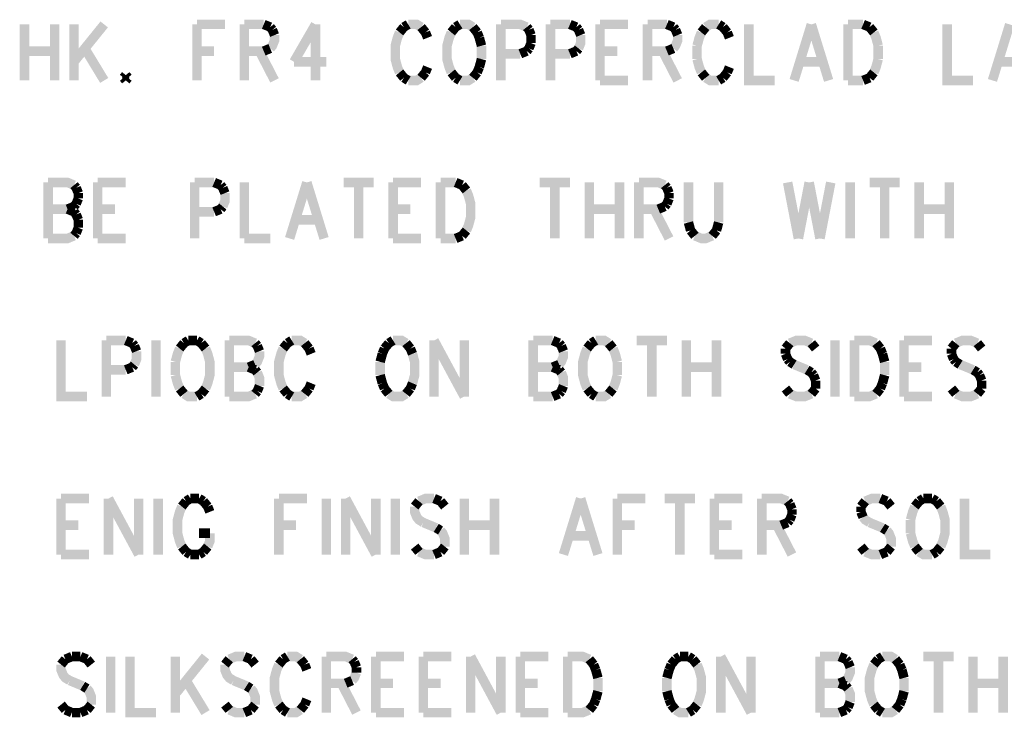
# Model space of a CAD drawing. Extents: x 7.3 to 19.8, y 4.7 to 11.6.
# Tile 4 of 14: x 9 to 10.5, y 6 to 7.2. Entities that reach past the tile are written whole.
import ezdxf

# ---------------------------------------------------------------- set-up
doc = ezdxf.new("R2010")
doc.units = 0
doc.layers.add('DD_PHO', color=6, linetype='CONTINUOUS')

msp = doc.modelspace()

# ---------------------------------------------------------------- linework, layer by layer
at = {"layer": 'DD_PHO', "const_width": 0.015}
for points in [[(8.9859, 7.14609), (8.9859, 7.0575)], [(9.03363, 7.14609), (9.03363, 7.0575)], [(9.06431, 7.14609), (9.06431, 7.0575)], [(9.11204, 7.14609), (9.06431, 7.08703)], [(9.25863, 7.14609), (9.25863, 7.0575)], [(9.25863, 7.14609), (9.30295, 7.14609)], [(9.33363, 7.14609), (9.33363, 7.0575)], [(9.33363, 7.14609), (9.36431, 7.14609)], [(9.36431, 7.14609), (9.37454, 7.14187)], [(9.37454, 7.14187), (9.37795, 7.13765)], [(9.44613, 7.14609), (9.41204, 7.08703)], [(9.44613, 7.14609), (9.44613, 7.0575)], [(9.5859, 7.14187), (9.57909, 7.13343)], [(9.59272, 7.14609), (9.5859, 7.14187)], [(9.61318, 7.14187), (9.60636, 7.14609), (9.59272, 7.14609)], [(9.62, 7.13343), (9.61318, 7.14187)], [(9.66772, 7.14187), (9.6609, 7.13343)], [(9.67454, 7.14609), (9.66772, 7.14187)], [(9.695, 7.14187), (9.68818, 7.14609), (9.67454, 7.14609)], [(9.70181, 7.13343), (9.695, 7.14187)], [(9.73931, 7.14609), (9.73931, 7.0575)], [(9.73931, 7.14609), (9.77, 7.14609), (9.78022, 7.14187)], [(9.78022, 7.14187), (9.78363, 7.13765)], [(9.81772, 7.14609), (9.81772, 7.0575)], [(9.81772, 7.14609), (9.8484, 7.14609)], [(9.8484, 7.14609), (9.85863, 7.14187)], [(9.85863, 7.14187), (9.86204, 7.13765)], [(9.89613, 7.14609), (9.89613, 7.0575)], [(9.89613, 7.14609), (9.94045, 7.14609)], [(9.97113, 7.14609), (9.97113, 7.0575)], [(9.97113, 7.14609), (10.00181, 7.14609)], [(10.00181, 7.14609), (10.01204, 7.14187)], [(10.01204, 7.14187), (10.01545, 7.13765)], [(10.06318, 7.14187), (10.05636, 7.13343)], [(10.08363, 7.14609), (10.07, 7.14609), (10.06318, 7.14187)], [(10.09045, 7.14187), (10.08363, 7.14609)], [(10.09727, 7.13343), (10.09045, 7.14187)], [(10.13136, 7.14609), (10.13136, 7.0575), (10.17227, 7.0575)], [(10.23022, 7.14609), (10.20295, 7.0575)], [(10.23022, 7.14609), (10.2575, 7.0575)], [(10.28818, 7.14609), (10.28818, 7.0575)], [(10.28818, 7.14609), (10.31204, 7.14609)], [(10.31204, 7.14609), (10.32227, 7.14187)], [(10.32227, 7.14187), (10.32909, 7.13343)], [(10.445, 7.14609), (10.445, 7.0575), (10.4859, 7.0575)], [(10.54386, 7.14609), (10.51659, 7.0575)], [(9.38136, 7.12921), (9.38136, 7.12078), (9.37795, 7.11234), (9.37454, 7.10812)], [(9.37795, 7.13765), (9.38136, 7.12921)], [(9.57909, 7.13343), (9.57568, 7.125), (9.57227, 7.11234), (9.57227, 7.09125), (9.57568, 7.07859), (9.57909, 7.07015)], [(9.6234, 7.125), (9.62, 7.13343)], [(9.6609, 7.13343), (9.6575, 7.125), (9.65409, 7.11234), (9.65409, 7.09125), (9.6575, 7.07859), (9.6609, 7.07015)], [(9.70522, 7.125), (9.70181, 7.13343)], [(9.70863, 7.11234), (9.70522, 7.125)], [(9.78363, 7.13765), (9.78704, 7.12921)], [(9.78704, 7.12921), (9.78704, 7.11656)], [(9.86204, 7.13765), (9.86545, 7.12921)], [(9.86545, 7.12921), (9.86545, 7.11656), (9.86204, 7.10812)], [(10.01886, 7.12921), (10.01886, 7.12078), (10.01545, 7.11234), (10.01204, 7.10812)], [(10.01545, 7.13765), (10.01886, 7.12921)], [(10.05636, 7.13343), (10.05295, 7.125), (10.04954, 7.11234)], [(10.10068, 7.125), (10.09727, 7.13343)], [(10.32909, 7.13343), (10.3325, 7.125), (10.3359, 7.11234)], [(9.08136, 7.10812), (9.11204, 7.0575)], [(9.37454, 7.10812), (9.36431, 7.1039)], [(9.70863, 7.09125), (9.70863, 7.11234)], [(9.78363, 7.10812), (9.78022, 7.1039)], [(9.78704, 7.11656), (9.78363, 7.10812)], [(9.86204, 7.10812), (9.85863, 7.1039)], [(10.01204, 7.10812), (10.00181, 7.1039)], [(10.04954, 7.11234), (10.04954, 7.09125)], [(10.3359, 7.11234), (10.3359, 7.09125)], [(8.9859, 7.1039), (9.03363, 7.1039)], [(9.25863, 7.1039), (9.2859, 7.1039)], [(9.36431, 7.1039), (9.33363, 7.1039)], [(9.3575, 7.1039), (9.38136, 7.0575)], [(9.77, 7.09968), (9.73931, 7.09968)], [(9.78022, 7.1039), (9.77, 7.09968)], [(9.8484, 7.09968), (9.81772, 7.09968)], [(9.85863, 7.1039), (9.8484, 7.09968)], [(9.89613, 7.1039), (9.9234, 7.1039)], [(10.00181, 7.1039), (9.97113, 7.1039)], [(9.995, 7.1039), (10.01886, 7.0575)], [(9.41204, 7.08703), (9.46318, 7.08703)], [(9.62, 7.07015), (9.6234, 7.07859)], [(9.70181, 7.07015), (9.70522, 7.07859)], [(9.70522, 7.07859), (9.70863, 7.09125)], [(10.04954, 7.09125), (10.05295, 7.07859), (10.05636, 7.07015)], [(10.09727, 7.07015), (10.10068, 7.07859)], [(10.21318, 7.08703), (10.24727, 7.08703)], [(10.3359, 7.09125), (10.3325, 7.07859), (10.32909, 7.07015)], [(10.52681, 7.08703), (10.5609, 7.08703)], [(9.14613, 7.06593), (9.14272, 7.06171)], [(9.14272, 7.06171), (9.14613, 7.0575)], [(9.14954, 7.06171), (9.14613, 7.06593)], [(9.14613, 7.0575), (9.14954, 7.06171)], [(9.57909, 7.07015), (9.5859, 7.06171)], [(9.5859, 7.06171), (9.59272, 7.0575)], [(9.59272, 7.0575), (9.60636, 7.0575), (9.61318, 7.06171)], [(9.61318, 7.06171), (9.62, 7.07015)], [(9.6609, 7.07015), (9.66772, 7.06171)], [(9.66772, 7.06171), (9.67454, 7.0575)], [(9.67454, 7.0575), (9.68818, 7.0575), (9.695, 7.06171)], [(9.695, 7.06171), (9.70181, 7.07015)], [(10.05636, 7.07015), (10.06318, 7.06171)], [(10.06318, 7.06171), (10.07, 7.0575), (10.08363, 7.0575)], [(10.08363, 7.0575), (10.09045, 7.06171)], [(10.09045, 7.06171), (10.09727, 7.07015)], [(10.32227, 7.06171), (10.31204, 7.0575)], [(10.32909, 7.07015), (10.32227, 7.06171)], [(9.89613, 7.0575), (9.94045, 7.0575)], [(10.31204, 7.0575), (10.28818, 7.0575)], [(9.0234, 6.89609), (9.0234, 6.8075)], [(9.0234, 6.89609), (9.05409, 6.89609), (9.06431, 6.89187)], [(9.06431, 6.89187), (9.06772, 6.88765)], [(9.10181, 6.89609), (9.10181, 6.8075)], [(9.10181, 6.89609), (9.14613, 6.89609)], [(9.25522, 6.89609), (9.25522, 6.8075)], [(9.25522, 6.89609), (9.2859, 6.89609)], [(9.2859, 6.89609), (9.29613, 6.89187)], [(9.29613, 6.89187), (9.29954, 6.88765)], [(9.33363, 6.89609), (9.33363, 6.8075)], [(9.4325, 6.89609), (9.40522, 6.8075)], [(9.4325, 6.89609), (9.45977, 6.8075)], [(9.49045, 6.89609), (9.53818, 6.89609)], [(9.51431, 6.89609), (9.51431, 6.8075)], [(9.56886, 6.89609), (9.56886, 6.8075)], [(9.56886, 6.89609), (9.61318, 6.89609)], [(9.64386, 6.89609), (9.64386, 6.8075)], [(9.64386, 6.89609), (9.66772, 6.89609)], [(9.66772, 6.89609), (9.67795, 6.89187)], [(9.67795, 6.89187), (9.68477, 6.88343)], [(9.80068, 6.89609), (9.8484, 6.89609)], [(9.82454, 6.89609), (9.82454, 6.8075)], [(9.87909, 6.89609), (9.87909, 6.8075)], [(9.92681, 6.89609), (9.92681, 6.8075)], [(9.9575, 6.89609), (9.9575, 6.8075)], [(9.9575, 6.89609), (9.98818, 6.89609), (9.9984, 6.89187)], [(9.9984, 6.89187), (10.00181, 6.88765)], [(10.0359, 6.89609), (10.0359, 6.83281)], [(10.08363, 6.83281), (10.08363, 6.89609)], [(10.19272, 6.89609), (10.20977, 6.8075)], [(10.22681, 6.89609), (10.20977, 6.8075)], [(10.22681, 6.89609), (10.24386, 6.8075)], [(10.2609, 6.89609), (10.24386, 6.8075)], [(10.29159, 6.89609), (10.29159, 6.8075)], [(10.32227, 6.89609), (10.37, 6.89609)], [(10.34613, 6.89609), (10.34613, 6.8075)], [(10.40068, 6.89609), (10.40068, 6.8075)], [(10.4484, 6.89609), (10.4484, 6.8075)], [(9.06772, 6.88765), (9.07113, 6.87921)], [(9.07113, 6.87921), (9.07113, 6.87078)], [(9.29954, 6.88765), (9.30295, 6.87921)], [(9.30295, 6.87921), (9.30295, 6.86656), (9.29954, 6.85812)], [(9.68477, 6.88343), (9.68818, 6.875), (9.69159, 6.86234), (9.69159, 6.84125), (9.68818, 6.82859), (9.68477, 6.82015)], [(10.00181, 6.88765), (10.00522, 6.87921)], [(10.00522, 6.87921), (10.00522, 6.87078)], [(9.06772, 6.86234), (9.06431, 6.85812)], [(9.07113, 6.87078), (9.06772, 6.86234)], [(10.00181, 6.86234), (9.9984, 6.85812)], [(10.00522, 6.87078), (10.00181, 6.86234)], [(9.0234, 6.8539), (9.05409, 6.8539)], [(9.06431, 6.85812), (9.05409, 6.8539)], [(9.05409, 6.8539), (9.06431, 6.84968)], [(9.06431, 6.84968), (9.06772, 6.84546)], [(9.06772, 6.84546), (9.07113, 6.83703)], [(9.10181, 6.8539), (9.12909, 6.8539)], [(9.2859, 6.84968), (9.25522, 6.84968)], [(9.29613, 6.8539), (9.2859, 6.84968)], [(9.29954, 6.85812), (9.29613, 6.8539)], [(9.56886, 6.8539), (9.59613, 6.8539)], [(9.87909, 6.8539), (9.92681, 6.8539)], [(9.98818, 6.8539), (9.9575, 6.8539)], [(9.98136, 6.8539), (10.00522, 6.8075)], [(9.9984, 6.85812), (9.98818, 6.8539)], [(10.40068, 6.8539), (10.4484, 6.8539)], [(9.07113, 6.83703), (9.07113, 6.82437)], [(9.41545, 6.83703), (9.44954, 6.83703)], [(10.0359, 6.83281), (10.03931, 6.82015)], [(10.08022, 6.82015), (10.08363, 6.83281)], [(9.06772, 6.81593), (9.06431, 6.81171)], [(9.07113, 6.82437), (9.06772, 6.81593)], [(9.68477, 6.82015), (9.67795, 6.81171)], [(10.03931, 6.82015), (10.04613, 6.81171)], [(10.0734, 6.81171), (10.08022, 6.82015)], [(9.06431, 6.81171), (9.05409, 6.8075), (9.0234, 6.8075)], [(9.10181, 6.8075), (9.14613, 6.8075)], [(9.33363, 6.8075), (9.37454, 6.8075)], [(9.56886, 6.8075), (9.61318, 6.8075)], [(9.66772, 6.8075), (9.64386, 6.8075)], [(9.67795, 6.81171), (9.66772, 6.8075)], [(10.04613, 6.81171), (10.05636, 6.8075), (10.06318, 6.8075), (10.0734, 6.81171)], [(9.04386, 6.64609), (9.04386, 6.5575), (9.08477, 6.5575)], [(9.11545, 6.64609), (9.11545, 6.5575)], [(9.11545, 6.64609), (9.14613, 6.64609)], [(9.14613, 6.64609), (9.15636, 6.64187)], [(9.15636, 6.64187), (9.15977, 6.63765)], [(9.19386, 6.64609), (9.19386, 6.5575)], [(9.23818, 6.64187), (9.23136, 6.63343)], [(9.245, 6.64609), (9.23818, 6.64187)], [(9.25863, 6.64609), (9.245, 6.64609)], [(9.26545, 6.64187), (9.25863, 6.64609)], [(9.27227, 6.63343), (9.26545, 6.64187)], [(9.30977, 6.64609), (9.30977, 6.5575)], [(9.30977, 6.64609), (9.34045, 6.64609), (9.35068, 6.64187)], [(9.35068, 6.64187), (9.35409, 6.63765)], [(9.40181, 6.64187), (9.395, 6.63343)], [(9.40863, 6.64609), (9.40181, 6.64187)], [(9.42909, 6.64187), (9.42227, 6.64609), (9.40863, 6.64609)], [(9.4359, 6.63343), (9.42909, 6.64187)], [(9.56204, 6.64187), (9.55522, 6.63343)], [(9.56886, 6.64609), (9.56204, 6.64187)], [(9.58931, 6.64187), (9.5825, 6.64609), (9.56886, 6.64609)], [(9.59613, 6.63343), (9.58931, 6.64187)], [(9.63363, 6.64609), (9.63363, 6.5575)], [(9.63363, 6.64609), (9.68136, 6.5575)], [(9.68136, 6.64609), (9.68136, 6.5575)], [(9.79045, 6.64609), (9.79045, 6.5575)], [(9.79045, 6.64609), (9.82113, 6.64609)], [(9.82113, 6.64609), (9.83136, 6.64187)], [(9.83136, 6.64187), (9.83477, 6.63765)], [(9.8825, 6.64187), (9.87568, 6.63343)], [(9.88931, 6.64609), (9.8825, 6.64187)], [(9.90977, 6.64187), (9.90295, 6.64609), (9.88931, 6.64609)], [(9.91659, 6.63343), (9.90977, 6.64187)], [(9.95409, 6.64609), (10.00181, 6.64609)], [(9.97795, 6.64609), (9.97795, 6.5575)], [(10.0325, 6.64609), (10.0325, 6.5575)], [(10.08022, 6.64609), (10.08022, 6.5575)], [(10.19613, 6.64187), (10.18931, 6.63343)], [(10.23022, 6.64187), (10.22, 6.64609), (10.20636, 6.64609), (10.19613, 6.64187)], [(10.23704, 6.63343), (10.23022, 6.64187)], [(10.26772, 6.64609), (10.26772, 6.5575)], [(10.2984, 6.64609), (10.2984, 6.5575)], [(10.2984, 6.64609), (10.32227, 6.64609), (10.3325, 6.64187)], [(10.3325, 6.64187), (10.33931, 6.63343)], [(10.37681, 6.64609), (10.37681, 6.5575)], [(10.37681, 6.64609), (10.42113, 6.64609)], [(10.45863, 6.64187), (10.45181, 6.63343)], [(10.49272, 6.64187), (10.4825, 6.64609), (10.46886, 6.64609), (10.45863, 6.64187)], [(10.49954, 6.63343), (10.49272, 6.64187)], [(9.15977, 6.63765), (9.16318, 6.62921)], [(9.16318, 6.62921), (9.16318, 6.61656), (9.15977, 6.60812)], [(9.23136, 6.63343), (9.22795, 6.625), (9.22454, 6.61234)], [(9.27227, 6.57015), (9.27568, 6.57859), (9.27909, 6.59125), (9.27909, 6.61234), (9.27568, 6.625), (9.27227, 6.63343)], [(9.3575, 6.62921), (9.3575, 6.62078), (9.35409, 6.61234), (9.35068, 6.60812)], [(9.35409, 6.63765), (9.3575, 6.62921)], [(9.395, 6.63343), (9.39159, 6.625), (9.38818, 6.61234), (9.38818, 6.59125), (9.39159, 6.57859), (9.395, 6.57015)], [(9.43931, 6.625), (9.4359, 6.63343)], [(9.55522, 6.63343), (9.55181, 6.625)], [(9.59954, 6.625), (9.59613, 6.63343)], [(9.83818, 6.62921), (9.83818, 6.62078), (9.83477, 6.61234), (9.83136, 6.60812)], [(9.83477, 6.63765), (9.83818, 6.62921)], [(9.87568, 6.63343), (9.87227, 6.625), (9.86886, 6.61234), (9.86886, 6.59125), (9.87227, 6.57859), (9.87568, 6.57015)], [(9.9234, 6.61234), (9.92, 6.625), (9.91659, 6.63343)], [(10.18931, 6.63343), (10.18931, 6.625)], [(10.33931, 6.63343), (10.34272, 6.625)], [(10.45181, 6.63343), (10.45181, 6.625)], [(9.22454, 6.61234), (9.22454, 6.59125)], [(9.55181, 6.625), (9.5484, 6.61234)], [(9.5484, 6.61234), (9.5484, 6.59125)], [(9.59954, 6.57859), (9.60295, 6.59125), (9.60295, 6.61234), (9.59954, 6.625)], [(9.9234, 6.59125), (9.9234, 6.61234)], [(10.18931, 6.625), (10.19272, 6.61656)], [(10.19272, 6.61656), (10.19613, 6.61234)], [(10.19613, 6.61234), (10.20295, 6.60812)], [(10.34272, 6.625), (10.34613, 6.61234)], [(10.34613, 6.61234), (10.34613, 6.59125)], [(10.45181, 6.625), (10.45522, 6.61656)], [(10.45522, 6.61656), (10.45863, 6.61234)], [(10.45863, 6.61234), (10.46545, 6.60812)], [(9.14613, 6.59968), (9.11545, 6.59968)], [(9.15636, 6.6039), (9.14613, 6.59968)], [(9.15977, 6.60812), (9.15636, 6.6039)], [(9.30977, 6.6039), (9.34045, 6.6039)], [(9.35068, 6.60812), (9.34045, 6.6039)], [(9.34045, 6.6039), (9.35068, 6.59968)], [(9.35068, 6.59968), (9.35409, 6.59546)], [(9.35409, 6.59546), (9.3575, 6.58703), (9.3575, 6.57437)], [(9.79045, 6.6039), (9.82113, 6.6039)], [(9.83136, 6.60812), (9.82113, 6.6039)], [(9.82113, 6.6039), (9.83136, 6.59968)], [(9.83136, 6.59968), (9.83477, 6.59546)], [(9.83477, 6.59546), (9.83818, 6.58703), (9.83818, 6.57437)], [(10.0325, 6.6039), (10.08022, 6.6039)], [(10.20295, 6.60812), (10.2234, 6.59968)], [(10.2234, 6.59968), (10.23022, 6.59546)], [(10.23022, 6.59546), (10.23363, 6.59125)], [(10.37681, 6.6039), (10.40409, 6.6039)], [(10.46545, 6.60812), (10.4859, 6.59968)], [(10.4859, 6.59968), (10.49272, 6.59546)], [(10.49272, 6.59546), (10.49613, 6.59125)], [(9.22454, 6.59125), (9.22795, 6.57859), (9.23136, 6.57015)], [(9.4359, 6.57015), (9.43931, 6.57859)], [(9.5484, 6.59125), (9.55181, 6.57859)], [(9.55181, 6.57859), (9.55522, 6.57015)], [(9.59613, 6.57015), (9.59954, 6.57859)], [(9.91659, 6.57015), (9.92, 6.57859), (9.9234, 6.59125)], [(10.23363, 6.59125), (10.23704, 6.58281)], [(10.23704, 6.58281), (10.23704, 6.57015)], [(10.34272, 6.57859), (10.33931, 6.57015)], [(10.34613, 6.59125), (10.34272, 6.57859)], [(10.49613, 6.59125), (10.49954, 6.58281)], [(10.49954, 6.58281), (10.49954, 6.57015)], [(9.23136, 6.57015), (9.23818, 6.56171)], [(9.26545, 6.56171), (9.27227, 6.57015)], [(9.35409, 6.56593), (9.35068, 6.56171)], [(9.3575, 6.57437), (9.35409, 6.56593)], [(9.395, 6.57015), (9.40181, 6.56171)], [(9.42909, 6.56171), (9.4359, 6.57015)], [(9.55522, 6.57015), (9.56204, 6.56171)], [(9.58931, 6.56171), (9.59613, 6.57015)], [(9.83477, 6.56593), (9.83136, 6.56171)], [(9.83818, 6.57437), (9.83477, 6.56593)], [(9.87568, 6.57015), (9.8825, 6.56171)], [(9.90977, 6.56171), (9.91659, 6.57015)], [(10.19613, 6.56171), (10.18931, 6.57015)], [(10.23704, 6.57015), (10.23022, 6.56171)], [(10.33931, 6.57015), (10.3325, 6.56171)], [(10.45863, 6.56171), (10.45181, 6.57015)], [(10.49954, 6.57015), (10.49272, 6.56171)], [(9.23818, 6.56171), (9.245, 6.5575), (9.25863, 6.5575)], [(9.25863, 6.5575), (9.26545, 6.56171)], [(9.35068, 6.56171), (9.34045, 6.5575), (9.30977, 6.5575)], [(9.40181, 6.56171), (9.40863, 6.5575)], [(9.40863, 6.5575), (9.42227, 6.5575), (9.42909, 6.56171)], [(9.56204, 6.56171), (9.56886, 6.5575), (9.5825, 6.5575), (9.58931, 6.56171)], [(9.82113, 6.5575), (9.79045, 6.5575)], [(9.83136, 6.56171), (9.82113, 6.5575)], [(9.8825, 6.56171), (9.88931, 6.5575)], [(9.88931, 6.5575), (9.90295, 6.5575), (9.90977, 6.56171)], [(10.23022, 6.56171), (10.22, 6.5575), (10.20636, 6.5575), (10.19613, 6.56171)], [(10.3325, 6.56171), (10.32227, 6.5575), (10.2984, 6.5575)], [(10.37681, 6.5575), (10.42113, 6.5575)], [(10.49272, 6.56171), (10.4825, 6.5575), (10.46886, 6.5575), (10.45863, 6.56171)], [(9.04386, 6.39609), (9.04386, 6.3075)], [(9.04386, 6.39609), (9.08818, 6.39609)], [(9.11886, 6.39609), (9.11886, 6.3075)], [(9.11886, 6.39609), (9.16659, 6.3075)], [(9.16659, 6.39609), (9.16659, 6.3075)], [(9.19727, 6.39609), (9.19727, 6.3075)], [(9.24159, 6.39187), (9.23477, 6.38343)], [(9.2484, 6.39609), (9.24159, 6.39187)], [(9.26204, 6.39609), (9.2484, 6.39609)], [(9.26886, 6.39187), (9.26204, 6.39609)], [(9.27568, 6.38343), (9.26886, 6.39187)], [(9.38818, 6.39609), (9.38818, 6.3075)], [(9.38818, 6.39609), (9.4325, 6.39609)], [(9.46318, 6.39609), (9.46318, 6.3075)], [(9.49386, 6.39609), (9.49386, 6.3075)], [(9.49386, 6.39609), (9.54159, 6.3075)], [(9.54159, 6.39609), (9.54159, 6.3075)], [(9.57227, 6.39609), (9.57227, 6.3075)], [(9.60977, 6.39187), (9.60295, 6.38343)], [(9.63363, 6.39609), (9.62, 6.39609), (9.60977, 6.39187)], [(9.64386, 6.39187), (9.63363, 6.39609)], [(9.65068, 6.38343), (9.64386, 6.39187)], [(9.68136, 6.39609), (9.68136, 6.3075)], [(9.72909, 6.39609), (9.72909, 6.3075)], [(9.86545, 6.39609), (9.83818, 6.3075)], [(9.86545, 6.39609), (9.89272, 6.3075)], [(9.9234, 6.39609), (9.9234, 6.3075)], [(9.9234, 6.39609), (9.96772, 6.39609)], [(9.9984, 6.39609), (10.04613, 6.39609)], [(10.02227, 6.39609), (10.02227, 6.3075)], [(10.07681, 6.39609), (10.07681, 6.3075)], [(10.07681, 6.39609), (10.12113, 6.39609)], [(10.15181, 6.39609), (10.15181, 6.3075)], [(10.15181, 6.39609), (10.1825, 6.39609), (10.19272, 6.39187)], [(10.19272, 6.39187), (10.19613, 6.38765)], [(10.31545, 6.39187), (10.30863, 6.38343)], [(10.33931, 6.39609), (10.32568, 6.39609), (10.31545, 6.39187)], [(10.34954, 6.39187), (10.33931, 6.39609)], [(10.35636, 6.38343), (10.34954, 6.39187)], [(10.40068, 6.39187), (10.39386, 6.38343)], [(10.4075, 6.39609), (10.40068, 6.39187)], [(10.42113, 6.39609), (10.4075, 6.39609)], [(10.42795, 6.39187), (10.42113, 6.39609)], [(10.43477, 6.38343), (10.42795, 6.39187)], [(10.47227, 6.39609), (10.47227, 6.3075), (10.51318, 6.3075)], [(9.23477, 6.38343), (9.23136, 6.375), (9.22795, 6.36234), (9.22795, 6.34125), (9.23136, 6.32859), (9.23477, 6.32015)], [(9.27909, 6.375), (9.27568, 6.38343)], [(9.60295, 6.38343), (9.60295, 6.375), (9.60636, 6.36656), (9.60977, 6.36234), (9.61659, 6.35812)], [(10.19613, 6.38765), (10.19954, 6.37921)], [(10.19954, 6.37921), (10.19954, 6.37078)], [(10.30863, 6.38343), (10.30863, 6.375)], [(10.39386, 6.38343), (10.39045, 6.375), (10.38704, 6.36234)], [(10.43477, 6.32015), (10.43818, 6.32859), (10.44159, 6.34125), (10.44159, 6.36234), (10.43818, 6.375), (10.43477, 6.38343)], [(10.19613, 6.36234), (10.19272, 6.35812)], [(10.19954, 6.37078), (10.19613, 6.36234)], [(10.30863, 6.375), (10.31204, 6.36656)], [(10.31204, 6.36656), (10.31545, 6.36234), (10.32227, 6.35812)], [(10.38704, 6.36234), (10.38704, 6.34125)], [(9.04386, 6.3539), (9.07113, 6.3539)], [(9.38818, 6.3539), (9.41545, 6.3539)], [(9.61659, 6.35812), (9.63704, 6.34968)], [(9.63704, 6.34968), (9.64386, 6.34546)], [(9.64386, 6.34546), (9.64727, 6.34125), (9.65068, 6.33281), (9.65068, 6.32015)], [(9.68136, 6.3539), (9.72909, 6.3539)], [(9.9234, 6.3539), (9.95068, 6.3539)], [(10.07681, 6.3539), (10.10409, 6.3539)], [(10.1825, 6.3539), (10.15181, 6.3539)], [(10.17568, 6.3539), (10.19954, 6.3075)], [(10.19272, 6.35812), (10.1825, 6.3539)], [(10.32227, 6.35812), (10.34272, 6.34968)], [(10.34272, 6.34968), (10.34954, 6.34546)], [(10.34954, 6.34546), (10.35295, 6.34125), (10.35636, 6.33281), (10.35636, 6.32015)], [(9.26204, 6.34125), (9.27909, 6.34125)], [(9.27568, 6.32015), (9.27909, 6.32859), (9.27909, 6.34125)], [(9.8484, 6.33703), (9.8825, 6.33703)], [(10.38704, 6.34125), (10.39045, 6.32859), (10.39386, 6.32015)], [(9.23477, 6.32015), (9.24159, 6.31171)], [(9.26886, 6.31171), (9.27568, 6.32015)], [(9.60977, 6.31171), (9.60295, 6.32015)], [(9.65068, 6.32015), (9.64386, 6.31171)], [(10.31545, 6.31171), (10.30863, 6.32015)], [(10.35636, 6.32015), (10.34954, 6.31171)], [(10.39386, 6.32015), (10.40068, 6.31171)], [(10.42795, 6.31171), (10.43477, 6.32015)], [(9.04386, 6.3075), (9.08818, 6.3075)], [(9.24159, 6.31171), (9.2484, 6.3075)], [(9.2484, 6.3075), (9.26204, 6.3075)], [(9.26204, 6.3075), (9.26886, 6.31171)], [(9.63363, 6.3075), (9.62, 6.3075), (9.60977, 6.31171)], [(9.64386, 6.31171), (9.63363, 6.3075)], [(10.07681, 6.3075), (10.12113, 6.3075)], [(10.33931, 6.3075), (10.32568, 6.3075), (10.31545, 6.31171)], [(10.34954, 6.31171), (10.33931, 6.3075)], [(10.40068, 6.31171), (10.4075, 6.3075), (10.42113, 6.3075)], [(10.42113, 6.3075), (10.42795, 6.31171)], [(9.0609, 6.14609), (9.05068, 6.14187)], [(9.07454, 6.14609), (9.0609, 6.14609)], [(9.08477, 6.14187), (9.07454, 6.14609)], [(9.12227, 6.14609), (9.12227, 6.0575)], [(9.15295, 6.14609), (9.15295, 6.0575), (9.19386, 6.0575)], [(9.22454, 6.14609), (9.22454, 6.0575)], [(9.27227, 6.14609), (9.22454, 6.08703)], [(9.33363, 6.14609), (9.32, 6.14609), (9.30977, 6.14187)], [(9.34386, 6.14187), (9.33363, 6.14609)], [(9.40181, 6.14609), (9.395, 6.14187)], [(9.42227, 6.14187), (9.41545, 6.14609), (9.40181, 6.14609)], [(9.46318, 6.14609), (9.46318, 6.0575)], [(9.46318, 6.14609), (9.49386, 6.14609), (9.50409, 6.14187)], [(9.54159, 6.14609), (9.54159, 6.0575)], [(9.54159, 6.14609), (9.5859, 6.14609)], [(9.61659, 6.14609), (9.61659, 6.0575)], [(9.61659, 6.14609), (9.6609, 6.14609)], [(9.69159, 6.14609), (9.69159, 6.0575)], [(9.69159, 6.14609), (9.73931, 6.0575)], [(9.73931, 6.14609), (9.73931, 6.0575)], [(9.77, 6.14609), (9.77, 6.0575)], [(9.77, 6.14609), (9.81431, 6.14609)], [(9.845, 6.14609), (9.845, 6.0575)], [(9.845, 6.14609), (9.86886, 6.14609), (9.87909, 6.14187)], [(10.02227, 6.14609), (10.01545, 6.14187)], [(10.0359, 6.14609), (10.02227, 6.14609)], [(10.04272, 6.14187), (10.0359, 6.14609)], [(10.08704, 6.14609), (10.08704, 6.0575)], [(10.08704, 6.14609), (10.13477, 6.0575)], [(10.13477, 6.14609), (10.13477, 6.0575)], [(10.24386, 6.14609), (10.24386, 6.0575)], [(10.24386, 6.14609), (10.27454, 6.14609)], [(10.27454, 6.14609), (10.28477, 6.14187)], [(10.34272, 6.14609), (10.3359, 6.14187)], [(10.36318, 6.14187), (10.35636, 6.14609), (10.34272, 6.14609)], [(10.4075, 6.14609), (10.45522, 6.14609)], [(10.43136, 6.14609), (10.43136, 6.0575)], [(10.4859, 6.14609), (10.4859, 6.0575)], [(10.53363, 6.14609), (10.53363, 6.0575)], [(9.05068, 6.14187), (9.04386, 6.13343)], [(9.04386, 6.13343), (9.04386, 6.125), (9.04727, 6.11656), (9.05068, 6.11234), (9.0575, 6.10812)], [(9.09159, 6.13343), (9.08477, 6.14187)], [(9.30977, 6.14187), (9.30295, 6.13343)], [(9.30295, 6.13343), (9.30295, 6.125), (9.30636, 6.11656), (9.30977, 6.11234), (9.31659, 6.10812)], [(9.35068, 6.13343), (9.34386, 6.14187)], [(9.38818, 6.13343), (9.38477, 6.125), (9.38136, 6.11234), (9.38136, 6.09125), (9.38477, 6.07859), (9.38818, 6.07015)], [(9.395, 6.14187), (9.38818, 6.13343)], [(9.42909, 6.13343), (9.42227, 6.14187)], [(9.4325, 6.125), (9.42909, 6.13343)], [(9.50409, 6.14187), (9.5075, 6.13765)], [(9.5075, 6.13765), (9.5109, 6.12921)], [(9.5109, 6.12921), (9.5109, 6.12078)], [(9.87909, 6.14187), (9.8859, 6.13343)], [(9.8859, 6.13343), (9.88931, 6.125)], [(10.00863, 6.13343), (10.00522, 6.125)], [(10.01545, 6.14187), (10.00863, 6.13343)], [(10.04954, 6.13343), (10.04272, 6.14187)], [(10.04954, 6.07015), (10.05295, 6.07859), (10.05636, 6.09125), (10.05636, 6.11234), (10.05295, 6.125), (10.04954, 6.13343)], [(10.28477, 6.14187), (10.28818, 6.13765)], [(10.29159, 6.12921), (10.29159, 6.12078), (10.28818, 6.11234), (10.28477, 6.10812)], [(10.28818, 6.13765), (10.29159, 6.12921)], [(10.32909, 6.13343), (10.32568, 6.125), (10.32227, 6.11234), (10.32227, 6.09125), (10.32568, 6.07859), (10.32909, 6.07015)], [(10.3359, 6.14187), (10.32909, 6.13343)], [(10.37, 6.13343), (10.36318, 6.14187)], [(10.3734, 6.125), (10.37, 6.13343)], [(9.5109, 6.12078), (9.5075, 6.11234), (9.50409, 6.10812)], [(9.88931, 6.125), (9.89272, 6.11234)], [(9.89272, 6.11234), (9.89272, 6.09125)], [(10.00522, 6.125), (10.00181, 6.11234)], [(10.00181, 6.11234), (10.00181, 6.09125)], [(10.37681, 6.11234), (10.3734, 6.125)], [(10.37681, 6.09125), (10.37681, 6.11234)], [(9.0575, 6.10812), (9.07795, 6.09968)], [(9.07795, 6.09968), (9.08477, 6.09546)], [(9.24159, 6.10812), (9.27227, 6.0575)], [(9.31659, 6.10812), (9.33704, 6.09968)], [(9.33704, 6.09968), (9.34386, 6.09546)], [(9.49386, 6.1039), (9.46318, 6.1039)], [(9.48704, 6.1039), (9.5109, 6.0575)], [(9.50409, 6.10812), (9.49386, 6.1039)], [(9.54159, 6.1039), (9.56886, 6.1039)], [(9.61659, 6.1039), (9.64386, 6.1039)], [(9.77, 6.1039), (9.79727, 6.1039)], [(10.24386, 6.1039), (10.27454, 6.1039)], [(10.28477, 6.10812), (10.27454, 6.1039)], [(10.27454, 6.1039), (10.28477, 6.09968)], [(10.28477, 6.09968), (10.28818, 6.09546)], [(10.4859, 6.1039), (10.53363, 6.1039)], [(9.08477, 6.09546), (9.08818, 6.09125), (9.09159, 6.08281), (9.09159, 6.07015)], [(9.34386, 6.09546), (9.34727, 6.09125), (9.35068, 6.08281), (9.35068, 6.07015)], [(9.89272, 6.09125), (9.88931, 6.07859)], [(10.00181, 6.09125), (10.00522, 6.07859)], [(10.28818, 6.09546), (10.29159, 6.08703), (10.29159, 6.07437)], [(10.3734, 6.07859), (10.37681, 6.09125)], [(9.05068, 6.06171), (9.04386, 6.07015)], [(9.09159, 6.07015), (9.08477, 6.06171)], [(9.30977, 6.06171), (9.30295, 6.07015)], [(9.35068, 6.07015), (9.34386, 6.06171)], [(9.38818, 6.07015), (9.395, 6.06171)], [(9.42227, 6.06171), (9.42909, 6.07015)], [(9.42909, 6.07015), (9.4325, 6.07859)], [(9.8859, 6.07015), (9.87909, 6.06171)], [(9.88931, 6.07859), (9.8859, 6.07015)], [(10.00522, 6.07859), (10.00863, 6.07015)], [(10.00863, 6.07015), (10.01545, 6.06171)], [(10.04272, 6.06171), (10.04954, 6.07015)], [(10.28818, 6.06593), (10.28477, 6.06171)], [(10.29159, 6.07437), (10.28818, 6.06593)], [(10.32909, 6.07015), (10.3359, 6.06171)], [(10.36318, 6.06171), (10.37, 6.07015)], [(10.37, 6.07015), (10.3734, 6.07859)], [(9.0609, 6.0575), (9.05068, 6.06171)], [(9.07454, 6.0575), (9.0609, 6.0575)], [(9.08477, 6.06171), (9.07454, 6.0575)], [(9.33363, 6.0575), (9.32, 6.0575), (9.30977, 6.06171)], [(9.34386, 6.06171), (9.33363, 6.0575)], [(9.395, 6.06171), (9.40181, 6.0575)], [(9.40181, 6.0575), (9.41545, 6.0575), (9.42227, 6.06171)], [(9.54159, 6.0575), (9.5859, 6.0575)], [(9.61659, 6.0575), (9.6609, 6.0575)], [(9.77, 6.0575), (9.81431, 6.0575)], [(9.87909, 6.06171), (9.86886, 6.0575), (9.845, 6.0575)], [(10.01545, 6.06171), (10.02227, 6.0575), (10.0359, 6.0575)], [(10.0359, 6.0575), (10.04272, 6.06171)], [(10.27454, 6.0575), (10.24386, 6.0575)], [(10.28477, 6.06171), (10.27454, 6.0575)], [(10.3359, 6.06171), (10.34272, 6.0575)], [(10.34272, 6.0575), (10.35636, 6.0575), (10.36318, 6.06171)]]:
    msp.add_lwpolyline(points, dxfattribs=at)

doc.saveas('drawing.dxf')
